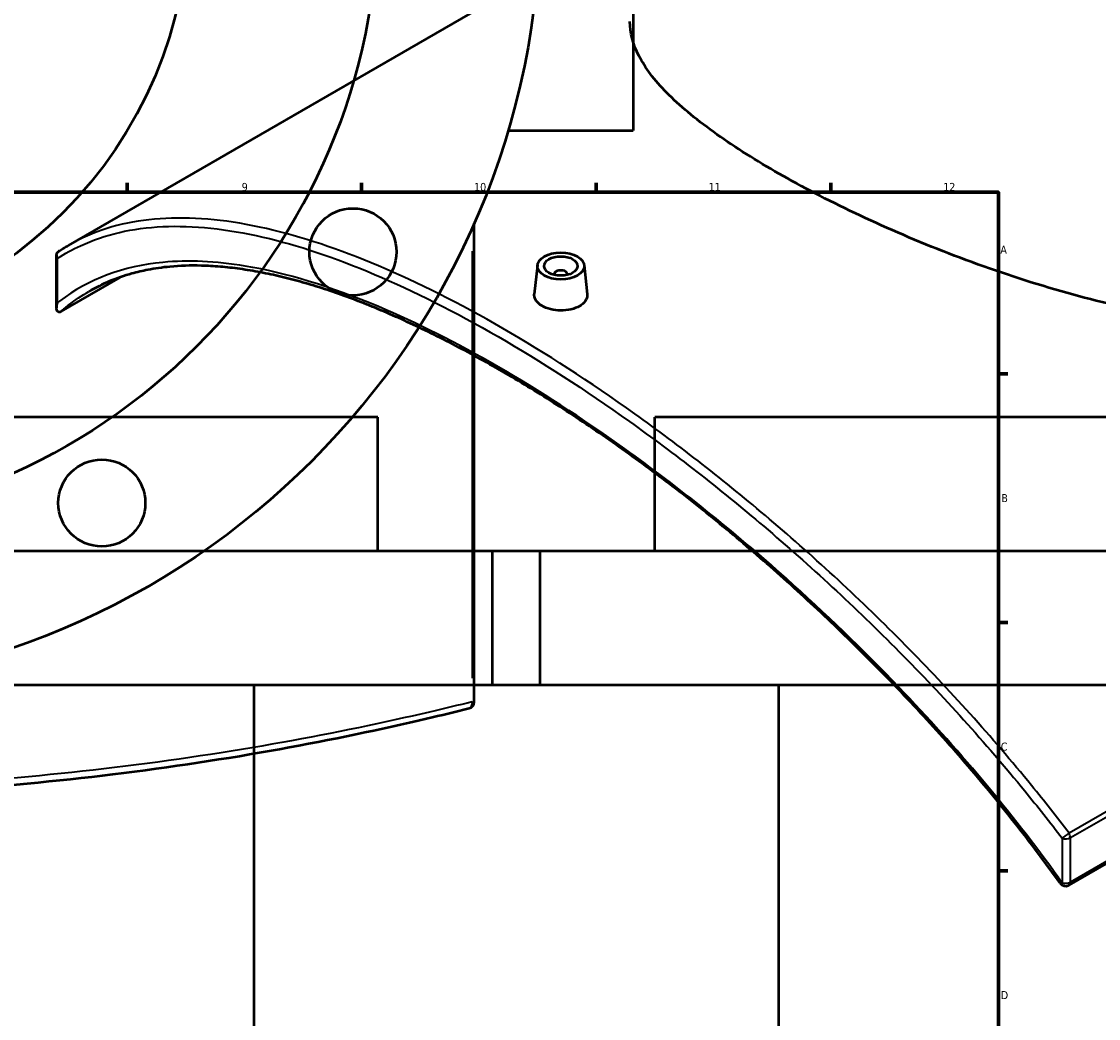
# Model space of a CAD drawing. Header units: millimetres. Extents: x -634 to 1178, y -305 to 960.
# Tile 10 of 12: x 529 to 851, y 327 to 625. Entities that reach past the tile are written whole.
import ezdxf

# ---------------------------------------------------------------- set-up
doc = ezdxf.new("R2010")
doc.units = ezdxf.units.MM
for name, color, linetype, lineweight in [('Border (ANSI)', 7, 'Continuous', 70), ('Dimension (ANSI)', 7, 'Continuous', 25), ('Visible (ANSI)', 7, 'Continuous', 50), ('Visible Narrow (ANSI)', 7, 'Continuous', 35)]:
    doc.layers.add(name, color=color, linetype=linetype, lineweight=lineweight)
doc.styles.add('Note Text (ANSI)', font='tahoma.ttf')
doc.dimstyles.new('Default - mm (ANSI)', dxfattribs={"dimtxt": 2.4, "dimasz": 2.5, "dimexe": 3.175, "dimexo": 1.6002, "dimgap": 0.8, "dimtad": 0, "dimtoh": 1, "dimdec": 0, "dimrnd": 1e-08, "dimzin": 4, "dimdsep": 46, "dimtxsty": 'Note Text (ANSI)', "dimcen": 0.09, "dimdle": 10, "dimclrd": 256, "dimclre": 256, "dimclrt": 5, "dimadec": 1, "dimazin": 1, "dimtfac": 1.27, "dimtofl": 0, "dimtmove": 0, "dimatfit": 3, "dimfxl": 1, "dimtolj": 1, "dimtzin": 4, "dimlwd": -1, "dimlwe": -1, "dimarcsym": 0})

# ---------------------------------------------------------------- blocks, each defined once
blk = doc.blocks.new('Borders Default Border')
at = {"layer": 'Border (ANSI)'}
for p, q in [((560.67, 574), (560.67, 576.8)), ((630.75, 574), (630.75, 576.8)), ((700.83, 574), (700.83, 576.8)), ((770.92, 574), (770.92, 576.8)), ((821, 519.75), (823.8, 519.75)), ((821, 445.5), (823.8, 445.5)), ((821, 371.25), (823.8, 371.25))]:
    blk.add_line(p, q, dxfattribs=at)
at = {"layer": 'Border (ANSI)', "flags": 128}
blk.add_lwpolyline([(20, 20), (20, 574), (821, 574), (821, 20), (20, 20)], dxfattribs=at)
at = {"layer": 'Border (ANSI)', "color": 5, "true_color": 0x0000ff, "char_height": 2.4, "attachment_point": 7, "style": 'Note Text (ANSI)'}
for s, insert in [('9', (594.92, 574.35)), ('10', (664.35, 574.35)), ('11', (734.43, 574.4)), ('12', (804.52, 574.4)), ('A', (821.58, 555.68)), ('B', (821.87, 481.43)), ('C', (821.71, 407.13)), ('D', (821.72, 332.93))]:
    blk.add_mtext(s, dxfattribs=dict(at, insert=insert))
blk = doc.blocks.new('*D8')
at = {"layer": 'Defpoints', "color": 0, "transparency": 16777216}
for p in [(320.29, 852.46), (580.93, 464.96)]:
    blk.add_point(p, dxfattribs=at)
at = {"layer": 'Dimension (ANSI)', "transparency": 16777216}
for p, q in [((337.35, 827.1), (321.68, 850.39)), ((334.18, 827.1), (337.35, 827.1))]:
    blk.add_line(p, q, dxfattribs=at)
blk.add_solid([(322.03, 850.62), (321.34, 850.16), (320.29, 852.46)], dxfattribs=at)
at = {"layer": 'Dimension (ANSI)', "color": 5, "transparency": 16777216, "insert": (325.62, 828.39), "char_height": 2.4, "attachment_point": 1, "style": 'Note Text (ANSI)'}
blk.add_mtext('\\A1;∅467', dxfattribs=at)

msp = doc.modelspace()

# ---------------------------------------------------------------- linework, layer by layer
at = {"layer": 'Visible (ANSI)'}
for p, q in [((711.86, 724.96), (711.86, 592.46)), ((710.89, 655.01), (543.05, 558.11)), ((674.51, 592.46), (711.86, 592.46)), ((664.36, 421.77), (664.36, 564.73)), ((539.61, 539.42), (539.61, 555.23)), ((683.25, 552.23), (682.32, 543.56)), ((697.23, 552.23), (698.16, 543.57)), ((558.5, 548.59), (540.83, 538.39)), ((688.24, 549.53), (688.24, 549.33)), ((692.24, 549.53), (692.24, 549.33)), ((635.61, 506.78), (265.61, 506.78)), ((635.61, 466.78), (635.61, 506.78)), ((1088.38, 506.78), (718.38, 506.78)), ((718.38, 466.78), (718.38, 506.78)), ((684.11, 466.78), (217.11, 466.78)), ((1136.88, 466.78), (669.88, 466.78)), ((669.88, 426.78), (669.88, 466.78)), ((684.11, 426.78), (684.11, 466.78)), ((962.77, 436.66), (842.07, 366.98)), ((684.11, 426.78), (217.11, 426.78)), ((598.61, 206.97), (598.61, 426.78)), ((1136.88, 426.78), (669.88, 426.78)), ((755.38, 246.78), (755.38, 426.78))]:
    msp.add_line(p, q, dxfattribs=at)
for centre, radius in [((450.61, 658.71), 233.5), ((450.61, 658.71), 185), ((450.61, 658.71), 128.5), ((628.14, 556.21), 13), ((553.11, 481.18), 13)]:
    msp.add_circle(centre, radius, dxfattribs=at)
for centre, start, end in [((662.36, 421.77), 284.0323, 0), ((841.07, 368.71), 215.5996, 300)]:
    msp.add_arc(centre, 2, start, end, dxfattribs=at)
for major_axis in [(-7, 0), (5, 0)]:
    msp.add_ellipse((690.24, 551.98), major_axis=major_axis, ratio=0.57735, dxfattribs=at)
msp.add_ellipse((690.24, 549.53), major_axis=(-2, 0), ratio=0.57735, start_param=2.963882, end_param=6.460896, dxfattribs=at)
for points, knots in [([(963.54, 547.76), (960.18, 545.82), (956.61, 544.06), (949.12, 540.95), (945.19, 539.6), (932.94, 536.2), (924.16, 534.82), (905.94, 533.74), (896.49, 534.04), (877.55, 535.96), (868.06, 537.57), (849.74, 541.58), (840.25, 544.13), (821.3, 550.07), (811.84, 553.45), (793.6, 560.7), (784.81, 564.57), (768.47, 572.42), (760.93, 576.4), (747.54, 584.13), (741.3, 588.11), (730.38, 595.99), (725.7, 599.91), (718.22, 607.51), (715.41, 611.2), (711.75, 618.32), (710.89, 621.75), (710.89, 625.02)], [0, 0, 0, 0, 1.42444, 1.42444, 2.848881, 2.848881, 5.697761, 5.697761, 8.546642, 8.546642, 11.395523, 11.395523, 14.236516, 14.236516, 17.07751, 17.07751, 19.918503, 19.918503, 22.759497, 22.759497, 25.60049, 25.60049, 28.441483, 28.441483, 31.282477, 31.282477, 34.12347, 34.12347, 34.12347, 34.12347]), ([(540.23, 556.37), (540.41, 556.5), (540.6, 556.62), (540.97, 556.85), (541.16, 556.97), (541.53, 557.2), (541.72, 557.32), (542.1, 557.55), (542.28, 557.66), (542.66, 557.89), (542.85, 558), (543.05, 558.11)], [2.0295875, 2.0295875, 2.0295875, 2.0295875, 2.1780962, 2.1780962, 2.3266049, 2.3266049, 2.4751135, 2.4751135, 2.6236222, 2.6236222, 2.7721309, 2.7721309, 2.7721309, 2.7721309]), ([(539.9, 554.3), (539.9, 554.3), (539.9, 554.3), (539.8, 554.46), (539.72, 554.63), (539.63, 554.97), (539.61, 555.14), (539.63, 555.52), (539.68, 555.72), (539.89, 556.08), (540.03, 556.23), (540.2, 556.35)], [-0.2780774, -0.2780774, -0.2780774, -0.2780774, -0.2773948, -0.2773948, -0.2150968, -0.2150968, -0.1535012, -0.1535012, -0.0741462, -0.0741462, 0, 0, 0, 0]), ([(839.45, 367.55), (837.24, 370.63), (834.99, 373.69), (830.41, 379.78), (828.08, 382.81), (823.35, 388.82), (820.94, 391.8), (816.07, 397.71), (813.6, 400.64), (808.6, 406.44), (806.08, 409.31), (800.98, 415), (798.41, 417.81), (793.22, 423.36), (790.6, 426.11), (785.34, 431.52), (782.7, 434.2), (777.38, 439.46), (774.71, 442.06), (769.36, 447.18), (766.67, 449.7), (761.29, 454.65), (758.59, 457.09), (753.19, 461.88), (750.49, 464.23), (745.09, 468.86), (742.39, 471.13), (737, 475.58), (734.31, 477.76), (728.93, 482.04), (726.25, 484.13), (720.9, 488.23), (718.23, 490.24), (712.92, 494.16), (710.27, 496.08), (705, 499.82), (702.37, 501.65), (697.15, 505.21), (694.55, 506.94), (689.37, 510.32), (686.8, 511.96), (681.69, 515.16), (679.14, 516.71), (674.09, 519.72), (671.58, 521.18), (666.6, 524), (664.12, 525.37), (659.21, 528), (656.77, 529.27), (651.93, 531.71), (649.53, 532.88), (644.77, 535.13), (642.41, 536.2), (637.73, 538.25), (635.41, 539.23), (630.82, 541.08), (628.55, 541.95), (624.05, 543.6), (621.83, 544.37), (617.42, 545.8), (615.24, 546.47), (610.94, 547.69), (608.81, 548.25), (604.61, 549.26), (602.53, 549.7), (598.44, 550.49), (596.42, 550.82), (592.43, 551.38), (590.47, 551.6), (586.61, 551.93), (584.71, 552.03), (579.61, 552.15), (576.47, 552.05), (571.17, 551.55), (568.96, 551.24), (565.21, 550.51), (563.64, 550.14), (559.8, 549.08), (557.58, 548.32), (553.29, 546.53), (551.22, 545.51), (549.23, 544.36)], [7.986794, 7.986794, 7.986794, 7.986794, 9.141302, 9.141302, 10.296859, 10.296859, 11.452237, 11.452237, 12.606227, 12.606227, 13.757683, 13.757683, 14.905572, 14.905572, 16.048993, 16.048993, 17.187195, 17.187195, 18.319586, 18.319586, 19.445737, 19.445737, 20.565381, 20.565381, 21.678405, 21.678405, 22.784843, 22.784843, 23.88487, 23.88487, 24.978807, 24.978807, 26.067102, 26.067102, 27.150315, 27.150315, 28.229089, 28.229089, 29.304134, 29.304134, 30.376205, 30.376205, 31.446086, 31.446086, 32.514574, 32.514574, 33.582467, 33.582467, 34.650558, 34.650558, 35.719644, 35.719644, 36.79051, 36.79051, 37.863929, 37.863929, 38.940649, 38.940649, 40.021393, 40.021393, 41.106863, 41.106863, 42.197745, 42.197745, 43.294729, 43.294729, 44.398532, 44.398532, 45.509949, 45.509949, 46.622086, 46.622086, 48.568326, 48.568326, 50.028006, 50.028006, 51.122765, 51.122765, 52.764905, 52.764905, 54.407045, 54.407045, 54.407045, 54.407045]), ([(540.2, 538.26), (540.1, 538.28), (540.02, 538.32), (539.83, 538.47), (539.75, 538.62), (539.54, 539.32), (539.61, 540.11), (539.9, 541), (539.9, 541.01), (539.9, 541.01)], [-0.7328336, -0.7328336, -0.7328336, -0.7328336, -0.6359721, -0.6359721, -0.4579812, -0.4579812, 0, 0, 0.001756, 0.001756, 0.001756, 0.001756]), ([(695.85, 539.99), (695.15, 539.59), (694.26, 539.24), (692.3, 538.79), (691.24, 538.69), (689.25, 538.71), (688.18, 538.84), (686.23, 539.32), (685.34, 539.68), (683.93, 540.49), (683.32, 541), (682.51, 542.11), (682.31, 542.72), (682.31, 543.37), (682.31, 543.46), (682.32, 543.56)], [0, 0, 0, 0, 0.298845, 0.298845, 0.597691, 0.597691, 0.896456, 0.896456, 1.195221, 1.195221, 1.493986, 1.493986, 1.792752, 1.792752, 1.841183, 1.841183, 1.841183, 1.841183]), ([(698.16, 543.57), (698.17, 543.47), (698.17, 543.37), (698.17, 542.69), (697.97, 542.07), (697.17, 540.92), (696.56, 540.4), (695.85, 539.99)], [4.1344068, 4.1344068, 4.1344068, 4.1344068, 4.1831939, 4.1831939, 4.4820393, 4.4820393, 4.7808848, 4.7808848, 4.7808848, 4.7808848]), ([(540.2, 538.26), (540.24, 538.26), (540.29, 538.25), (540.42, 538.25), (540.5, 538.26), (540.66, 538.31), (540.75, 538.34), (540.83, 538.39)], [0.4015133, 0.4015133, 0.4015133, 0.4015133, 0.4274321, 0.4274321, 0.4706061, 0.4706061, 0.5113109, 0.5113109, 0.5113109, 0.5113109]), ([(238.37, 419.83), (242.48, 418.81), (246.72, 417.78), (264.62, 413.59), (279.35, 410.48), (310.76, 404.81), (327.43, 402.25), (361.55, 398.09), (378.95, 396.47), (414.44, 394.28), (432.52, 393.71), (450.61, 393.71), (468.69, 393.71), (486.77, 394.28), (522.27, 396.47), (539.67, 398.09), (573.79, 402.25), (590.46, 404.81), (621.86, 410.48), (636.6, 413.59), (654.5, 417.78), (658.74, 418.81), (662.84, 419.83)], [2.109191, 2.109191, 2.109191, 2.109191, 3.91362, 3.91362, 9.519042, 9.519042, 15.124469, 15.124469, 20.537075, 20.537075, 25.949687, 25.949687, 25.949687, 31.362299, 31.362299, 36.774906, 36.774906, 42.380332, 42.380332, 47.985754, 47.985754, 49.790183, 49.790183, 49.790183, 49.790183])]:
    msp.add_open_spline(points, degree=3, knots=knots, dxfattribs=at)
msp.add_open_spline([(540.23, 556.37), (540.22, 556.37), (540.21, 556.36), (540.2, 556.35)], degree=3, dxfattribs=at)
at = {"layer": 'Visible Narrow (ANSI)'}
for p, q in [((539.9, 541.01), (539.9, 554.3)), ((663.8, 556.39), (663.8, 428.86)), ((962.79, 452.22), (842.1, 382.53)), ((842.49, 381.18), (963.18, 450.86)), ((963.18, 437.58), (842.49, 367.9)), ((663.86, 421.77), (664.36, 421.77)), ((840.04, 381.01), (840.04, 367.72)), ((842.49, 367.9), (842.49, 381.18))]:
    msp.add_line(p, q, dxfattribs=at)
for centre, major_axis, ratio, start_param, end_param in [((662.36, 421.77), (0.48, -1.94), 0.712149, 0.069733, 1.324923), ((841.07, 382), (-1.59, -1.21), 0.116215, 0.782264, 2.17692), ((841.07, 382), (2, 0), 0.57735, 4.171901, 5.497787), ((841.07, 382), (-1, 1.73), 0.57735, 3.926991, 4.690092), ((841.07, 368.71), (-1.63, -1.16), 0.145552, 0, 0.786163), ((841.07, 368.71), (-2, 0), 0.57735, 1.030308, 2.356194), ((841.07, 368.71), (1, -1.73), 0.57735, 0, 0.785398)]:
    msp.add_ellipse(centre, major_axis=major_axis, ratio=ratio, start_param=start_param, end_param=end_param, dxfattribs=at)
for points, knots in [([(842.1, 382.53), (838.45, 387.32), (834.72, 392.06), (819.05, 411.29), (806.39, 425.31), (780.08, 451.97), (766.43, 464.6), (739.27, 487.71), (725.76, 498.25), (699.01, 517.34), (685.76, 525.9), (672.92, 533.32), (660.07, 540.74), (647.63, 547.01), (623.96, 557.02), (612.74, 560.76), (591.44, 565.63), (581.41, 566.67), (563.1, 565.77), (554.83, 563.84), (545.94, 559.7), (544.48, 558.93), (543.05, 558.11)], [-49.790183, -49.790183, -49.790183, -49.790183, -47.985754, -47.985754, -42.380332, -42.380332, -36.774906, -36.774906, -31.362299, -31.362299, -25.949687, -25.949687, -25.949687, -20.537075, -20.537075, -15.124469, -15.124469, -9.519042, -9.519042, -3.91362, -3.91362, -2.772131, -2.772131, -2.772131, -2.772131]), ([(539.9, 554.3), (542.08, 555.7), (544.35, 556.94), (554.04, 561.43), (562.26, 563.33), (580.46, 564.17), (590.44, 563.11), (611.62, 558.22), (622.78, 554.48), (646.33, 544.5), (658.71, 538.25), (671.5, 530.87), (684.29, 523.49), (697.48, 514.97), (724.12, 495.98), (737.57, 485.5), (764.64, 462.53), (778.24, 449.98), (804.45, 423.5), (817.07, 409.57), (832.69, 390.47), (836.42, 385.76), (840.04, 381.01)], [2.109191, 2.109191, 2.109191, 2.109191, 3.91362, 3.91362, 9.519042, 9.519042, 15.124469, 15.124469, 20.537075, 20.537075, 25.949687, 25.949687, 25.949687, 31.362299, 31.362299, 36.774906, 36.774906, 42.380332, 42.380332, 47.985754, 47.985754, 49.790183, 49.790183, 49.790183, 49.790183]), ([(840.04, 367.72), (839.71, 368.19), (839.38, 368.65), (824.64, 389.05), (808.48, 408.18), (780.44, 437.45), (769.15, 448.33), (741.76, 472.79), (725.49, 485.81), (696.56, 506.53), (683.85, 514.76), (671.5, 521.89), (659.16, 529.02), (647.19, 535.04), (621.51, 545.84), (608.15, 549.93), (587.14, 553.41), (578.93, 553.79), (559.47, 551.95), (549.18, 548.09), (540.3, 541.33), (540.1, 541.17), (539.9, 541.01)], [7.986794, 7.986794, 7.986794, 7.986794, 8.159771, 8.159771, 15.604527, 15.604527, 20.335972, 20.335972, 26.886278, 26.886278, 32.111697, 32.111697, 32.111697, 37.337116, 37.337116, 43.88708, 43.88708, 48.618696, 48.618696, 56.061296, 56.061296, 56.236572, 56.236572, 56.236572, 56.236572]), ([(540.83, 538.39), (541.63, 539.08), (542.45, 539.74), (545.18, 541.84), (547.17, 543.17), (549.23, 544.36)], [-56.783755, -56.783755, -56.783755, -56.783755, -56.061296, -56.061296, -54.407045, -54.407045, -54.407045, -54.407045]), ([(663.8, 421.77), (659.68, 420.75), (655.42, 419.72), (637.44, 415.54), (622.64, 412.44), (591.09, 406.78), (574.35, 404.23), (540.07, 400.08), (522.59, 398.46), (486.94, 396.28), (468.77, 395.71), (450.61, 395.71), (432.44, 395.71), (414.28, 396.28), (378.63, 398.46), (361.14, 400.08), (326.87, 404.23), (310.13, 406.78), (278.58, 412.44), (263.78, 415.54), (245.6, 419.77), (241.16, 420.84), (236.86, 421.91)], [-49.790183, -49.790183, -49.790183, -49.790183, -47.985754, -47.985754, -42.380332, -42.380332, -36.774906, -36.774906, -31.362299, -31.362299, -25.949687, -25.949687, -25.949687, -20.537075, -20.537075, -15.124469, -15.124469, -9.519042, -9.519042, -3.91362, -3.91362, -2.0282, -2.0282, -2.0282, -2.0282])]:
    msp.add_open_spline(points, degree=3, knots=knots, dxfattribs=at)

# ---------------------------------------------------------------- block references
msp.add_blockref('Borders Default Border', (0, 0))

# ---------------------------------------------------------------- dimensions: what is measured, and where the dimension line sits
at = {"layer": 'Dimension (ANSI)'}
dim = msp.add_diameter_dim_2p(p1=(580.93, 464.96), p2=(320.29, 852.46), dimstyle='Default - mm (ANSI)', override={"dimgap": 0.8, "dimtih": 1, "dimdec": 0, "dimlfac": 1, "dimtol": 0, "dimlim": 0, "dimtp": 0, "dimtm": 0, "dimtdec": 2}, dxfattribs=at)
dim.commit()
dim.dimension.update_dxf_attribs({"geometry": '*D8', "text_midpoint": (329.5, 827.1), "dimtype": 163})

doc.saveas('drawing.dxf')
